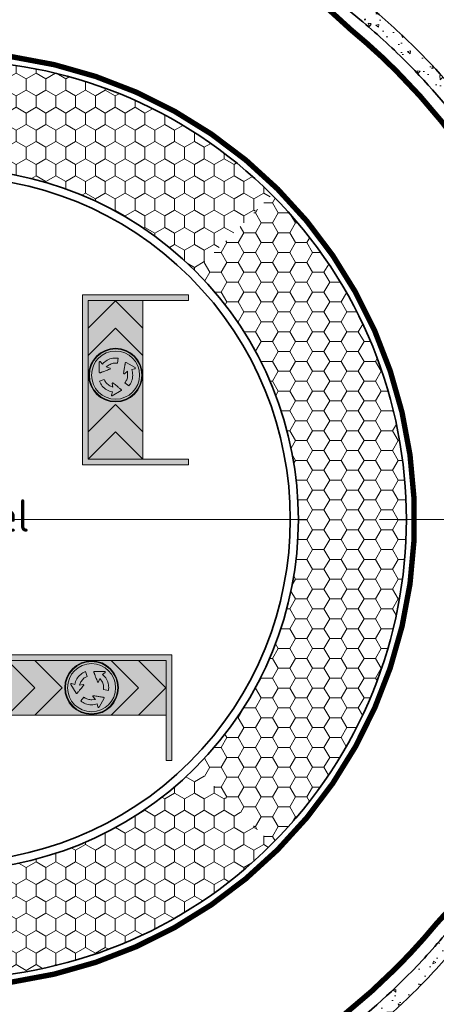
# Model space of a CAD drawing. Header units: metres. Extents: x -699 to 2316, y -1199 to 781.
# Tile 72 of 256: x 762 to 774, y -478 to -451. Entities that reach past the tile are written whole.
import ezdxf
from ezdxf.enums import TextEntityAlignment as Align

# ---------------------------------------------------------------- set-up
doc = ezdxf.new("R2010")
doc.units = ezdxf.units.M
doc.linetypes.add('AM-AS', pattern=[16, 10, -2, 2, -2])
doc.linetypes.add('VW-270-30_STREEP', pattern=[3, 2.7, -0.3])
for name, color, linetype, lineweight in [('B-WE-AM-AS-G', 10, 'AM-AS', 18), ('N-WE-VH-KANTVERHARDING-G', 210, 'Continuous', 35), ('N-WE-VH-VERHARDING_ASFALT_CONSTRUCTIE-A', 252, 'Continuous', 18), ('N-WE-VH-VERHARDING_BETON-G', 252, 'Continuous', 35), ('N-WE-VW-MARKERING_LANGS_STREEP_27030-G', 7, 'VW-270-30_STREEP', 13), ('N-WE-VW-MARKERING_LANGS_STREEP_DOORGETROKKEN_010-G', 7, 'Continuous', 13), ('N-WE-VW-MARKERING_LANGS_STREEP_DOORGETROKKEN_015-G', 7, 'Continuous', 13), ('X-XX-AL-T18', 10, 'Continuous', 18)]:
    doc.layers.add(name, color=color, linetype=linetype, lineweight=lineweight)
for name, color, linetype, lineweight, true_color in [('N-WA-VW-VERKEERSTEKEN_BLAUW', 7, 'Continuous', 5, 0x005b8c), ('N-WA-VW-VERKEERSTEKEN_GEEL', 7, 'Continuous', 5, 0xf7b500), ('N-WA-VW-VERKEERSTEKEN_ROOD', 7, 'Continuous', 5, 0xbb1e10), ('N-WA-VW-VERKEERSTEKEN_WIT', 7, 'Continuous', 5, 0xf1f0ea), ('N-WA-VW-VERKEERSTEKEN_ZWART', 7, 'Continuous', 5, 0x2a292a)]:
    doc.layers.add(name, color=color, linetype=linetype, lineweight=lineweight, true_color=true_color)
doc.styles.add('NLCS-ISO', font='NLCS-ISO.ttf')
pattern_1 = [(230.0000000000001, (342.8502920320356, -1049.172245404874), (-0.9109233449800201, 0.07969542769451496), [0.09525, -1.04775]), (175.0000000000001, (342.8502920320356, -1049.172245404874), (0.1762171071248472, -0.9552842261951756), [0.0762, -0.83820292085]), (280.4514447, (342.7743819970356, -1049.165604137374), (-0.7347062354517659, -0.8755887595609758), [0.08095004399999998, -0.8904512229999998]), (226.1842, (342.8502920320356, -1049.426245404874), (-1.35539520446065, 0.210211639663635), [0.142875, -1.571625]), (276.63555761, (342.7373425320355, -1049.408727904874), (-1.187020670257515, -1.237130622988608), [0.1214251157, -1.3356780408]), (171.1841511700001, (342.8502920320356, -1049.426245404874), (-1.187020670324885, -1.237130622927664), [0.11429983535, -1.2572986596]), (201, (342.7232920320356, -1049.362745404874), (-0.7580719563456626, 0.5113259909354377), [0.09524999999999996, -1.04775]), (146, (342.7232920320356, -1049.362745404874), (-0.3090101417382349, -0.9209398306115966), [0.07619999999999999, -0.8381999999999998]), (251.4514450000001, (342.6601193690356, -1049.320134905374), (-1.067082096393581, -0.4096138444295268), [0.08095004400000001, -0.8904496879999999]), (217.5, (342.8502920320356, -1049.172245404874), (-0.01544301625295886, -0.4227751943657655), [0, -0.82804, 0, -0.8509000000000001, 0, -0.8413750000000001]), (187.5, (342.8502920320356, -1049.172245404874), (-0.3340983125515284, -0.5009028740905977), [0, -0.48514, 0, -0.80899, 0, -0.320675]), (147.5, (343.1335020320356, -1049.172245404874), (-0.677952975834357, 0.02864371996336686), [0, -0.3174999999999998, 0, -0.9905999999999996, 0, -1.314449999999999]), (137.5, (343.2605020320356, -1049.172245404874), (-0.7406459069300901, -0.1271324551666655), [0, -0.41275, 0, -0.65786, 0, -0.93345])]

# ---------------------------------------------------------------- blocks, each defined once
blk = doc.blocks.new('rotonde')
at = {"layer": 'N-WA-VW-VERKEERSTEKEN_BLAUW'}
h = blk.add_hatch(color=256, dxfattribs=at)
edge = h.paths.add_edge_path()
edge.add_arc((0.0537692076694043, 0.8351829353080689), 0.3078637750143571, 0, 360)
edge = h.paths.add_edge_path(flags=17)
edge.add_arc((0.0537692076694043, 0.8351829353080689), 0.3, 0, 360)
blk.add_hatch(color=256, dxfattribs=at).paths.add_polyline_path([(0.3299391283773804, 0.8351829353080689, 1), (-0.2224007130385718, 0.8351829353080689, 1)])
at = {"layer": 'N-WA-VW-VERKEERSTEKEN_GEEL'}
blk.add_hatch(color=256, dxfattribs=at).paths.add_polyline_path([(0.9759497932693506, 1.213561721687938), (-0.9759497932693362, 1.213561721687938), (-0.9759497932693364, -2.220446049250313e-16), (-0.9110138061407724, 0), (-0.9110138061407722, 1.148625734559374), (0.9110138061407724, 1.148625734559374), (0.9110138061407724, 0), (0.9759497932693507, 0)])
at = {"layer": 'N-WA-VW-VERKEERSTEKEN_ROOD'}
h = blk.add_hatch(color=256, dxfattribs=at)
h.paths.add_polyline_path([(-0.5975843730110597, 1.148622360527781), (-0.9110138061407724, 1.148625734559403), (-0.5975877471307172, 0.8351885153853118), (-0.9110138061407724, 0.5217736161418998), (-0.9110138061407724, 0.521762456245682), (-0.5975911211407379, 0.5217590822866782), (-0.2841561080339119, 0.8351829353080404)])
h.paths.add_polyline_path([(0.5921862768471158, 1.148609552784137), (0.2787568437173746, 1.148612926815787), (0.5921700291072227, 0.8351885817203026), (0.2787199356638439, 0.5217496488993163), (0.5921537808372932, 0.5217462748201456), (0.9056016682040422, 0.8351830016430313)])
at = {"layer": 'N-WA-VW-VERKEERSTEKEN_WIT'}
h = blk.add_hatch(color=256, dxfattribs=at)
h.paths.add_polyline_path([(-0.9110138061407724, 1.148625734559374), (-0.9110138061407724, 0.5217736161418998), (-0.597587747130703, 0.8351885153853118)])
h.paths.add_polyline_path([(0.5921700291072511, 0.8351885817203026), (0.2787568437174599, 1.14861292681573), (-0.5975843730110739, 1.148622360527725), (-0.2841561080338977, 0.8351829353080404), (-0.5975911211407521, 0.5217590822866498), (0.2787199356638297, 0.5217496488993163)])
h.paths.add_polyline_path([(-0.25409456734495, 0.8351829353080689, -1.000000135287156), (0.3616329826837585, 0.8351829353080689, -1.000000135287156)], flags=16)
h.paths.add_polyline_path([(-0.2462307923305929, 0.8351829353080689, -1.000000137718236), (0.3537692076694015, 0.8351829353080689, -1.000000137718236)], flags=0)
h.paths.add_polyline_path([(-0.2224007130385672, 0.8351829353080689, -1), (0.32993912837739, 0.8351829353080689, -1)], flags=0)
h.paths.add_polyline_path([(-0.1244069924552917, 0.7709485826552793), (-0.1831524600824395, 0.8727260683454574), (-0.1840067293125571, 0.8752627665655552), (-0.183769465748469, 0.8779086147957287), (-0.1825316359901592, 0.8802722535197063), (-0.1804674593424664, 0.8819609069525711), (-0.1779147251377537, 0.8827488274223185), (-0.1752354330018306, 0.882468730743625), (-0.1397637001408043, 0.8711150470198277), (-0.1357258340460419, 0.8885422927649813), (-0.1304270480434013, 0.9047821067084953), (-0.1237153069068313, 0.920489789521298), (-0.1155909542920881, 0.9356671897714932), (-0.1061934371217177, 0.9500891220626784), (-0.09566604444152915, 0.9635303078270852), (-0.08400657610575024, 0.9759914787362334), (-0.07121586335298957, 0.9874734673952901), (-0.05835234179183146, 0.9971798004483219), (-0.04483868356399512, 1.005754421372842), (-0.03067547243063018, 1.013197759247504), (-0.01641357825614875, 1.01927662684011), (0.003932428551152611, 0.9653133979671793), (-0.004578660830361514, 0.9617666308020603), (-0.01331695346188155, 0.9573646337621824), (-0.02173009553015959, 0.9523363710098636), (-0.02981819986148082, 0.9466811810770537), (-0.03922583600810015, 0.9389697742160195), (-0.04785864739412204, 0.9305288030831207), (-0.05571184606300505, 0.9213616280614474), (-0.06278747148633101, 0.9114673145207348), (-0.06898280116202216, 0.9010010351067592), (-0.08600753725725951, 0.8654818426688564), (-0.04400191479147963, 0.8730804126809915), (-0.04127733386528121, 0.8729402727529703), (-0.03887714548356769, 0.871752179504), (-0.03709824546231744, 0.8697231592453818), (-0.03623408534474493, 0.8671555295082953), (-0.03642205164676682, 0.8644808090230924), (-0.0376720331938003, 0.8620698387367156), (-0.04676612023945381, 0.8509610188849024), (-0.0553113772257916, 0.8405223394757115), (-0.06327131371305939, 0.83080050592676), (-0.0706418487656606, 0.8217973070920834), (-0.0774267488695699, 0.813510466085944), (-0.08362335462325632, 0.8059419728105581), (-0.08923345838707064, 0.7990907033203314), (-0.09425634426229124, 0.7929566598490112), (-0.09869094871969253, 0.787540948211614), (-0.1025394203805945, 0.7828420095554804), (-0.1057988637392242, 0.7788623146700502), (-0.1084723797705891, 0.775599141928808), (-0.1105571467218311, 0.7730550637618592), (-0.11282048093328, 0.770295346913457), (-0.1136041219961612, 0.7693452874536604), (-0.1156930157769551, 0.7678804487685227), (-0.1182734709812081, 0.7673391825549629), (-0.1209648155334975, 0.7678045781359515), (-0.1231943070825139, 0.7692665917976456)], flags=0)
h.paths.add_polyline_path([(-0.07052322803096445, 0.6833461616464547), (-0.0339683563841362, 0.7279370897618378), (-0.02664292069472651, 0.7223409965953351), (-0.01846276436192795, 0.7169736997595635), (-0.009903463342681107, 0.7121978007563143), (-0.0009626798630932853, 0.7080143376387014), (0.01041995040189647, 0.7037285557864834), (0.02204588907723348, 0.7004778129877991), (0.03391359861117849, 0.6982607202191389), (0.04602125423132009, 0.6970799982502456), (0.05818420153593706, 0.6969451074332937), (0.0974582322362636, 0.6999646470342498), (0.06987128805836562, 0.7325260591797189), (0.06863626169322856, 0.734970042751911), (0.0684737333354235, 0.7376473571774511), (0.0693381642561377, 0.7402029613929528), (0.07112855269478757, 0.7422313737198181), (0.07354168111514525, 0.7434067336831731), (0.07625914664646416, 0.7435341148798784), (0.09042310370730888, 0.7412112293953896), (0.1037354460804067, 0.7390272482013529), (0.1161318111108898, 0.7369933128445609), (0.1276132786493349, 0.7351093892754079), (0.138179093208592, 0.7333764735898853), (0.1478311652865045, 0.7317925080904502), (0.1565677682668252, 0.7303586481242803), (0.1643896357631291, 0.7290747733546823), (0.1712953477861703, 0.7279419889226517), (0.1772877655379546, 0.726958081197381), (0.1823640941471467, 0.7261242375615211), (0.1865263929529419, 0.7254404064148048), (0.1897700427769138, 0.7249080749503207), (0.1932339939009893, 0.7243378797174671), (0.1945265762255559, 0.7241224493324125), (0.1968137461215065, 0.7230618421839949), (0.1986025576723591, 0.7210742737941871), (0.1995288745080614, 0.7185289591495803), (0.1993791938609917, 0.7158665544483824), (0.1985222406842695, 0.7139595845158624), (0.1397501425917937, 0.612210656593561), (0.1379776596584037, 0.61020886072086), (0.1355671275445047, 0.6090851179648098), (0.1329062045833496, 0.6089723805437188), (0.1304176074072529, 0.6099233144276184), (0.128465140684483, 0.6117372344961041), (0.1273674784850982, 0.614200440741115), (0.1194757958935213, 0.650585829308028), (0.1023525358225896, 0.6453734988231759), (0.08562999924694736, 0.641844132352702), (0.06866579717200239, 0.6398025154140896), (0.05145703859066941, 0.639249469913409), (0.0342681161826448, 0.6401746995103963), (0.01736450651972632, 0.6425711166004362), (0.0007435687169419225, 0.6464378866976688), (-0.0155941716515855, 0.6517762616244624), (-0.03042799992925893, 0.6580619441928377), (-0.04460764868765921, 0.6654782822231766), (-0.05813161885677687, 0.674025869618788)], flags=0)
h.paths.add_polyline_path([(0.1219372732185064, 0.9014488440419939), (0.116866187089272, 0.9148794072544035), (0.1121013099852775, 0.9275028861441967), (0.1076636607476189, 0.9392581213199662), (0.103553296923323, 0.9501449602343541), (0.09977119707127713, 0.9601663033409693), (0.09631666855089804, 0.96931762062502), (0.09318972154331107, 0.9776029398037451), (0.09039056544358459, 0.9850185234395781), (0.08791916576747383, 0.9915699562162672), (0.08577559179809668, 0.9972515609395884), (0.08395947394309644, 1.002066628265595), (0.08247172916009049, 1.006010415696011), (0.08131118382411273, 1.009090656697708), (0.08047829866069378, 1.011302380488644), (0.07963046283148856, 1.013554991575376), (0.07938913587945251, 1.016116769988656), (0.08020223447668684, 1.018628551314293), (0.08196044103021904, 1.020722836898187), (0.08433057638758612, 1.021907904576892), (0.0864124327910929, 1.022144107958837), (0.2039260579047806, 1.022117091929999), (0.2065533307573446, 1.021580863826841), (0.2087257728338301, 1.020057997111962), (0.2101499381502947, 1.017809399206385), (0.2105750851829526, 1.015169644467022), (0.2099743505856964, 1.012566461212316), (0.2083921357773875, 1.010383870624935), (0.1808119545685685, 0.9853512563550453), (0.1938977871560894, 0.9731364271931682), (0.2053213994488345, 0.9604259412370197), (0.2155746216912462, 0.9467590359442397), (0.2246580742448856, 0.932135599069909), (0.2324494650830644, 0.9167876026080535), (0.2388257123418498, 0.9009508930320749), (0.243787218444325, 0.884622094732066), (0.2473342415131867, 0.8678026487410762), (0.2493045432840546, 0.8518115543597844), (0.2499697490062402, 0.8358196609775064), (0.2493314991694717, 0.8198286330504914), (0.2474609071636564, 0.8044293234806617), (0.1905601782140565, 0.8138017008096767), (0.1917457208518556, 0.822944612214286), (0.1923037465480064, 0.8327140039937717), (0.1921565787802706, 0.8425181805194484), (0.1913050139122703, 0.8523567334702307), (0.1893311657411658, 0.864353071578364), (0.1863370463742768, 0.8760457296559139), (0.1823232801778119, 0.8874300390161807), (0.1772894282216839, 0.8985059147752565), (0.1713227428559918, 0.9091052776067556), (0.1490807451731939, 0.9416007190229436), (0.1346555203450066, 0.9014455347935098), (0.1331656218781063, 0.8991405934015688), (0.130927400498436, 0.8976521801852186), (0.128284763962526, 0.8971263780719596), (0.1256296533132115, 0.8976650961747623), (0.1234042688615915, 0.8991654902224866)], flags=0)
h.paths.add_polyline_path([(0.9110138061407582, 1.148606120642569), (0.5921862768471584, 1.14860955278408), (0.9056016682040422, 0.8351830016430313), (0.5921537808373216, 0.521746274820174), (0.9110026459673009, 0.5217428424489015)])
at = {"layer": 'N-WA-VW-VERKEERSTEKEN_BLAUW'}
for points in [[(-0.1132681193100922, 0.7697526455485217), (-0.1129689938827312, 0.7701152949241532), (-0.1120560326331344, 0.7712274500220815), (-0.1105571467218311, 0.7730550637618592), (-0.1084723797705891, 0.775599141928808), (-0.1057988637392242, 0.7788623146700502), (-0.1025394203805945, 0.7828420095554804), (-0.09869094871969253, 0.787540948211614), (-0.09425634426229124, 0.7929566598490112), (-0.08923345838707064, 0.7990907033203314), (-0.08362335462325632, 0.8059419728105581), (-0.0774267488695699, 0.813510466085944), (-0.0706418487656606, 0.8217973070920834), (-0.06327131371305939, 0.83080050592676), (-0.0553113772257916, 0.8405223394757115), (-0.04676612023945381, 0.8509610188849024), (-0.03767203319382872, 0.8620698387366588), (-0.03642205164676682, 0.864480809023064), (-0.03623408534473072, 0.8671555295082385), (-0.03709824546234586, 0.8697231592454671), (-0.03887714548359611, 0.8717521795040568), (-0.04127733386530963, 0.8729402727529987), (-0.04400191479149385, 0.8730804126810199), (-0.08600753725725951, 0.8654818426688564), (-0.0689828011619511, 0.9010010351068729), (-0.06278747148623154, 0.9114673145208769), (-0.05571184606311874, 0.9213616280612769), (-0.04785864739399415, 0.9305288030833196), (-0.03922583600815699, 0.9389697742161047), (-0.02981819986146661, 0.946681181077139), (-0.02173009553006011, 0.952336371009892), (-0.01331695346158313, 0.9573646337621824), (-0.004578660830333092, 0.961766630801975), (0.003932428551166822, 0.9653133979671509), (-0.01641357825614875, 1.01927662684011), (-0.03067547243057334, 1.013197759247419), (-0.04483868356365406, 1.005754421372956), (-0.05835234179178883, 0.997179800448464), (-0.07121586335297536, 0.9874734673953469), (-0.0840065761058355, 0.9759914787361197), (-0.095666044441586, 0.9635303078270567), (-0.1061934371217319, 0.95008912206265), (-0.1155909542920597, 0.9356671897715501), (-0.1237153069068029, 0.9204897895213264), (-0.1304270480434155, 0.9047821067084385), (-0.1357258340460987, 0.8885422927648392), (-0.1397637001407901, 0.8711150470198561), (-0.1752354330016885, 0.882468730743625), (-0.1779147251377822, 0.8827488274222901), (-0.1804674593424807, 0.8819609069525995), (-0.1825316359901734, 0.8802722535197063), (-0.183769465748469, 0.8779086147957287), (-0.1840067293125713, 0.8752627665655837), (-0.1831524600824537, 0.8727260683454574), (-0.124406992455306, 0.7709485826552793), (-0.1236099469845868, 0.769843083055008), (-0.1226520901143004, 0.7689110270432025), (-0.1215257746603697, 0.7681724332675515), (-0.1202773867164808, 0.7676857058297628), (-0.1189722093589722, 0.767460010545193), (-0.1176399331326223, 0.7674720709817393), (-0.1163289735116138, 0.767747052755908), (-0.1151173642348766, 0.7682841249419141), (-0.1140134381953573, 0.7690582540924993)], [(0.07980925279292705, 1.01308531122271), (0.07997243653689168, 1.012646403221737), (0.08047829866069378, 1.011302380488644), (0.08131118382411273, 1.009090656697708), (0.08247172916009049, 1.006010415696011), (0.08395947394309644, 1.002066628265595), (0.08577559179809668, 0.9972515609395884), (0.08791916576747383, 0.9915699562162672), (0.09039056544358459, 0.9850185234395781), (0.09318972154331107, 0.9776029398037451), (0.09631666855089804, 0.96931762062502), (0.09977119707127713, 0.9601663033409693), (0.103553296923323, 0.9501449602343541), (0.1076636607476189, 0.9392581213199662), (0.1121013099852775, 0.9275028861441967), (0.116866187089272, 0.9148794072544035), (0.1219372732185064, 0.9014488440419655), (0.1234042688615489, 0.899165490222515), (0.1256296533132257, 0.8976650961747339), (0.128284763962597, 0.8971263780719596), (0.1309274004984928, 0.8976521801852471), (0.1331656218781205, 0.8991405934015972), (0.1346555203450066, 0.9014455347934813), (0.1490807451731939, 0.941600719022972), (0.1713227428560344, 0.9091052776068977), (0.1772894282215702, 0.8985059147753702), (0.1823232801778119, 0.887430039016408), (0.1863370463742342, 0.8760457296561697), (0.1893311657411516, 0.8643530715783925), (0.1913050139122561, 0.8523567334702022), (0.1921565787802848, 0.8425181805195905), (0.1923037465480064, 0.8327140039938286), (0.1917457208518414, 0.822944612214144), (0.1905601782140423, 0.8138017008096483), (0.2474609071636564, 0.8044293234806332), (0.2493314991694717, 0.8198286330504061), (0.2499697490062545, 0.8358196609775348), (0.2493045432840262, 0.8518115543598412), (0.2473342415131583, 0.867802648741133), (0.2437872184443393, 0.8846220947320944), (0.2388257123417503, 0.900950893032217), (0.2324494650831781, 0.9167876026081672), (0.2246580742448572, 0.9321355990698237), (0.2155746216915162, 0.9467590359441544), (0.205321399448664, 0.9604259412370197), (0.1938977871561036, 0.973136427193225), (0.1808119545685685, 0.9853512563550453), (0.2083921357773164, 1.01038387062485), (0.2099743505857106, 1.012566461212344), (0.2105750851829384, 1.015169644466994), (0.2101499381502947, 1.017809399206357), (0.2087257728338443, 1.020057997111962), (0.206553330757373, 1.021580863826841), (0.2039260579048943, 1.022117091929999), (0.08641243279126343, 1.022144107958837), (0.08504944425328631, 1.021989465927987), (0.08376079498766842, 1.021623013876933), (0.08255840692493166, 1.021021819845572), (0.0815087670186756, 1.020184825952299), (0.08065610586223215, 1.019169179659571), (0.08000368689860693, 1.018015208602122), (0.07959154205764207, 1.016742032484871), (0.07945489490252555, 1.015418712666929), (0.07958172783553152, 1.014072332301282)], [(0.1939855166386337, 0.7242126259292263), (0.1935203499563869, 0.7242901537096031), (0.1921016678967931, 0.7245242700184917), (0.1897700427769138, 0.7249080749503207), (0.1865263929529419, 0.7254404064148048), (0.1823640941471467, 0.7261242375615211), (0.1772877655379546, 0.726958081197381), (0.1712953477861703, 0.7279419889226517), (0.1643896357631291, 0.7290747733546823), (0.1565677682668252, 0.7303586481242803), (0.1478311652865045, 0.7317925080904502), (0.138179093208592, 0.7333764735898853), (0.1276132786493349, 0.7351093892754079), (0.1161318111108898, 0.7369933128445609), (0.1037354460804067, 0.7390272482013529), (0.09042310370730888, 0.7412112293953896), (0.07625914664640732, 0.7435341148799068), (0.07354168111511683, 0.7434067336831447), (0.07112855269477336, 0.7422313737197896), (0.06933816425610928, 0.740202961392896), (0.06847373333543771, 0.737647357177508), (0.06863626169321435, 0.7349700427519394), (0.06987128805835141, 0.7325260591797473), (0.09745823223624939, 0.6999646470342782), (0.05818420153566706, 0.6969451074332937), (0.04602125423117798, 0.697079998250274), (0.03391359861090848, 0.6982607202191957), (0.02204588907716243, 0.7004778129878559), (0.01041995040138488, 0.7037285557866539), (-0.0009626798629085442, 0.7080143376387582), (-0.009903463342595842, 0.7121978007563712), (-0.01846276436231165, 0.7169736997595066), (-0.026642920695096, 0.7223409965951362), (-0.03396835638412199, 0.7279370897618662), (-0.07052322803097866, 0.6833461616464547), (-0.0581316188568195, 0.6740258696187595), (-0.04460764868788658, 0.6654782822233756), (-0.03042799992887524, 0.6580619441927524), (-0.01559417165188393, 0.6517762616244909), (0.0007435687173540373, 0.6464378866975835), (0.01736450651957, 0.6425711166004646), (0.03426811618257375, 0.6401746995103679), (0.05145703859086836, 0.6392494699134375), (0.06866579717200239, 0.6398025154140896), (0.08562999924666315, 0.6418441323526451), (0.1023525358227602, 0.6453734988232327), (0.1194757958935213, 0.650585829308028), (0.1273674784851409, 0.614200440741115), (0.1284651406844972, 0.6117372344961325), (0.1304176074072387, 0.6099233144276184), (0.1329062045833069, 0.6089723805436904), (0.1355671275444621, 0.6090851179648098), (0.1379776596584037, 0.61020886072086), (0.1397501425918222, 0.6122106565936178), (0.1985222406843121, 0.7139595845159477), (0.1990884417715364, 0.7152195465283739), (0.1994158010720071, 0.7165176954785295), (0.1994911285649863, 0.7178575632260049), (0.199291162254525, 0.7191821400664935), (0.198839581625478, 0.7204229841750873), (0.198162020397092, 0.7215637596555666), (0.1972611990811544, 0.7225646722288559), (0.1961871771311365, 0.7233523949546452), (0.1949578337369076, 0.7239224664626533)]]:
    blk.add_lwpolyline(points, close=True, dxfattribs=at)
for radius in [0.3078637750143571, 0.3, 0.2761699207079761]:
    blk.add_circle((0.0537692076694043, 0.8351829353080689), radius, dxfattribs=at)
at = {"layer": 'N-WA-VW-VERKEERSTEKEN_ROOD'}
for p, q in [((-0.5975877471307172, 0.8351885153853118), (-0.9110138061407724, 1.148625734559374)), ((-0.5975821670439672, 1.148620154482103), (-0.2841561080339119, 0.8351829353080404)), ((0.5921700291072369, 0.8351885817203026), (0.2787439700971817, 1.148625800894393)), ((0.5921756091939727, 1.148620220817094), (0.9056016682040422, 0.8351830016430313)), ((-0.9110249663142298, 0.5217624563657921), (-0.5975877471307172, 0.8351885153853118)), ((-0.2841561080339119, 0.8351829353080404), (-0.5975933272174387, 0.5217568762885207)), ((0.2787328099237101, 0.5217625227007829), (0.5921700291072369, 0.8351885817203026)), ((0.9056016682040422, 0.8351830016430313), (0.5921644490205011, 0.5217569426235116))]:
    blk.add_line(p, q, dxfattribs=at)
at = {"layer": 'N-WA-VW-VERKEERSTEKEN_ZWART'}
blk.add_lwpolyline([(-0.9759497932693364, 0), (-0.9759497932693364, 1.213561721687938), (0.9759497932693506, 1.213561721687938), (0.9759497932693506, 0), (0.9110138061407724, 0), (0.9110138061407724, 1.148625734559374), (-0.9110138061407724, 1.148625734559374), (-0.9110138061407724, 0)], close=True, dxfattribs=at)
blk.add_3dface([(-0.9110138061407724, 1.148625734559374), (-0.9110249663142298, 0.5217624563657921), (0.9110026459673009, 0.5217428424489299), (0.9110138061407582, 1.14860612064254)], dxfattribs=at)

msp = doc.modelspace()

# ---------------------------------------------------------------- hatches: boundary and pattern name
at = {"layer": 'N-WE-VH-VERHARDING_ASFALT_CONSTRUCTIE-A'}
h = msp.add_hatch(dxfattribs=at)
h.set_pattern_fill('AR-CONC', color=256, scale=0.005, angle=90.00000000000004, style=0)
h.set_pattern_definition([(140, (175.7537435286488, -47.6544831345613), (0.0796954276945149, 0.9109233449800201), [0.09525, -1.04775]), (85.00000000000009, (175.7537435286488, -47.6544831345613), (-0.9552842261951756, -0.1762171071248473), [0.0762, -0.83820292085]), (190.4514447, (175.7603847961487, -47.57857309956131), (-0.8755887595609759, 0.7347062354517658), [0.080950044, -0.8904512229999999]), (136.1842, (175.4997435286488, -47.6544831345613), (0.210211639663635, 1.35539520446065), [0.142875, -1.571625]), (186.63555761, (175.5172610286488, -47.54153363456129), (-1.237130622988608, 1.187020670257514), [0.1214251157, -1.3356780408]), (81.18415117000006, (175.4997435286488, -47.6544831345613), (-1.237130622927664, 1.187020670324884), [0.11429983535, -1.2572986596]), (111, (175.5632435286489, -47.52748313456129), (0.5113259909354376, 0.7580719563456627), [0.09525, -1.04775]), (56.00000000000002, (175.5632435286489, -47.52748313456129), (-0.9209398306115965, 0.3090101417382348), [0.0762, -0.8382]), (161.451445, (175.6058540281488, -47.4643104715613), (-0.4096138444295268, 1.067082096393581), [0.08095004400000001, -0.8904496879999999]), (127.5, (175.7537435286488, -47.6544831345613), (-0.4227751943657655, 0.01544301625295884), [0, -0.82804, 0, -0.8509000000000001, 0, -0.8413750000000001]), (97.50000000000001, (175.7537435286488, -47.6544831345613), (-0.5009028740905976, 0.3340983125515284), [0, -0.48514, 0, -0.80899, 0, -0.320675]), (57.50000000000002, (175.7537435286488, -47.9376931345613), (0.02864371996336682, 0.677952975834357), [0, -0.3174999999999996, 0, -0.9905999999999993, 0, -1.314449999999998]), (47.50000000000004, (175.7537435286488, -48.06469313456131), (-0.1271324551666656, 0.7406459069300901), [0, -0.41275, 0, -0.65786, 0, -0.93345])])
edge = h.paths.add_edge_path()
edge.add_arc((760.0608989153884, -464.8650900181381), 18.00000000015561, 45.000000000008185, 50.47880364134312, ccw=False)
edge.add_line((772.7888209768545, -452.1371679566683), (773.1070190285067, -451.8189699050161))
edge.add_arc((760.0608989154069, -464.8650900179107), 18.45000000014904, 44.99999999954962, 50.47880364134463)
edge.add_arc((781.060898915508, -439.409245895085), 14.55000000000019, 180, 230.4788036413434, ccw=False)
edge.add_line((766.5108989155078, -439.409245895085), (766.5108989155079, -437.2650900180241))
edge.add_line((766.5108989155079, -437.2650900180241), (766.0608989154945, -437.2650900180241))
edge.add_line((766.0608989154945, -437.2650900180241), (766.0608989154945, -439.4092458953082))
edge.add_arc((781.0608989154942, -439.4092458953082), 14.99999999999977, 179.9999999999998, 230.478803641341)
edge = h.paths.add_edge_path(flags=16)
edge.add_line((766.3674351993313, -440.0026462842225), (766.4214481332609, -440.8008208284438))
edge.add_arc((766.321676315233, -440.8075724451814), 0.1000000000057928, -176.12866354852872, 3.871336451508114, ccw=False)
edge.add_line((766.2219044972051, -440.8143240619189), (766.1678915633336, -440.0161495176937))
edge.add_arc((766.2676633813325, -440.0093979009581), 0.09999999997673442, 3.8713364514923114, 183.8713364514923, ccw=False)
edge = h.paths.add_edge_path(flags=16)
edge.add_line((766.5813389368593, -441.9768017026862), (766.7423928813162, -442.7604225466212))
edge.add_arc((766.6444402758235, -442.7805542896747), 0.1000000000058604, -168.38599064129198, 11.614009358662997, ccw=False)
edge.add_line((766.546487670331, -442.8006860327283), (766.3854337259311, -442.0170651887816))
edge.add_arc((766.4833863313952, -441.9969334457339), 0.09999999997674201, 11.614009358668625, 191.6140093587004, ccw=False)
edge = h.paths.add_edge_path(flags=16)
edge.add_line((767.0592590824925, -443.9041409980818), (767.324417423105, -444.6589198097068))
edge.add_arc((767.2300700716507, -444.69206460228), 0.1000000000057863, -160.64331773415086, 19.356682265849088, ccw=False)
edge.add_line((767.1357227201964, -444.7252093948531), (766.8705643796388, -443.9704305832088))
edge.add_arc((766.9649117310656, -443.9372857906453), 0.09999999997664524, 19.356682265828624, 199.3566822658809, ccw=False)
edge = h.paths.add_edge_path(flags=16)
edge.add_line((767.7924813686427, -445.7495215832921), (768.1569092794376, -446.461695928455))
edge.add_arc((768.0678874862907, -446.5072494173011), 0.1000000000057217, -152.9006448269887, 27.09935517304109, ccw=False)
edge.add_line((767.9788656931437, -446.5528029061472), (767.6144377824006, -445.8406285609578))
edge.add_arc((767.7034595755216, -445.7950750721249), 0.09999999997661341, 27.09935517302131, 207.099355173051, ccw=False)
edge = h.paths.add_edge_path(flags=16)
edge.add_line((768.7676364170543, -447.4792952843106), (769.2246890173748, -448.1358795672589))
edge.add_arc((769.1426159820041, -448.193011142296), 0.1000000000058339, -145.15797191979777, 34.84202808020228, ccw=False)
edge.add_line((769.0605429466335, -448.2501427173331), (768.6034903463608, -447.5935584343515))
edge.add_arc((768.6855633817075, -447.5364268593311), 0.09999999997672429, 34.84202808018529, 214.8420280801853, ccw=False)
h = msp.add_hatch(dxfattribs=at)
h.set_pattern_fill('AR-CONC', color=256, scale=0.005, angle=540, style=0)
h.set_pattern_definition(pattern_1)
edge = h.paths.add_edge_path()
edge.add_line((773.107019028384, -451.8189699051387), (772.78882097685, -452.1371679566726))
edge.add_arc((760.0608989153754, -464.8650900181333), 18.00000000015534, 395.6853347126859, 404.9999999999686, ccw=False)
edge.add_arc((784.4278847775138, -447.3650900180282), 12.0000000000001, 575.6853347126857, 630)
edge.add_line((784.4278847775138, -459.3650900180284), (785.5167430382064, -459.3650900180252))
edge.add_line((785.5167430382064, -459.3650900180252), (785.5167430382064, -458.9150900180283))
edge.add_line((785.5167430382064, -458.9150900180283), (784.4278847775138, -458.9150900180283))
edge.add_arc((784.4278847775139, -447.3650900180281), 11.55000000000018, 575.6853347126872, 629.9999999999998, ccw=False)
edge.add_arc((760.0608989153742, -464.8650900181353), 18.45000000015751, 395.6853347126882, 404.9999999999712)
edge = h.paths.add_edge_path(flags=16)
edge.add_line((776.2897532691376, -455.7806004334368), (776.8835028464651, -456.3167547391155))
edge.add_arc((776.816483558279, -456.3909734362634), 0.09999999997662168, 227.9180467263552, 407.9180467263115, ccw=False)
edge.add_line((776.7494642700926, -456.4651921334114), (776.1557146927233, -455.9290378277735))
edge.add_arc((776.2227339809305, -455.8548191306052), 0.1000000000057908, 407.9180467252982, 587.9180467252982, ccw=False)
edge = h.paths.add_edge_path(flags=16)
edge.add_line((777.8259055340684, -457.0327614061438), (778.5015862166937, -457.4610785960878))
edge.add_arc((778.4480465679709, -457.5455386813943), 0.09999999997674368, 237.6291957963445, 417.6291957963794, ccw=False)
edge.add_line((778.3945069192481, -457.6299987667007), (777.7188262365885, -457.201681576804))
edge.add_arc((777.7723658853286, -457.117221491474), 0.1000000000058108, 417.6291957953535, 597.6291957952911, ccw=False)
edge = h.paths.add_edge_path(flags=16)
edge.add_line((779.5512617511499, -458.0078597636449), (780.2895094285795, -458.3160648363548))
edge.add_arc((780.250983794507, -458.4083457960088), 0.09999999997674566, 247.3403448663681, 427.34034486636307, ccw=False)
edge.add_line((780.2124581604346, -458.5006267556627), (779.4742104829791, -458.192421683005))
edge.add_arc((779.5127361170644, -458.1001407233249), 0.1000000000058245, 427.3403448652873, 607.3403448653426, ccw=False)
edge = h.paths.add_edge_path(flags=16)
edge.add_line((781.4163755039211, -458.677950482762), (782.1960329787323, -458.857210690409))
edge.add_arc((782.1736254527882, -458.9546678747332), 0.09999999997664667, 257.05149393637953, 437.05149393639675, ccw=False)
edge.add_line((782.1512179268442, -459.0521250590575), (781.3715604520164, -458.8728648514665))
edge.add_arc((781.3939679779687, -458.7754076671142), 0.1000000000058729, 437.051493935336, 617.0514939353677, ccw=False)
h = msp.add_hatch(dxfattribs=at)
h.set_pattern_fill('HONEY', color=256, scale=0.1, angle=90.00000000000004, style=0)
h.set_pattern_definition([(90, (175.7537435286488, -47.6544831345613), (-0.2749630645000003, 0.4762499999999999), [0.3175, -0.635]), (210.0000000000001, (175.7537435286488, -47.6544831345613), (-0.2749630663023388, -0.4762499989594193), [0.3175, -0.635]), (150, (175.7537435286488, -47.6544831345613), (-0.5499261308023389, 1.040580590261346e-09), [-0.6349999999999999, 0.3174999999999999])])
h.paths.add_polyline_path([(766.9551900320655, -457.9707989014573), (769.076510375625, -455.8494785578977, 0.1943311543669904), (760.2858323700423, -452.1170742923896), (760.2858795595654, -452.1180412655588), (760.0608989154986, -452.1150900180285), (760.0608989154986, -455.1150900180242, -0.1989123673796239)])
h.paths.add_polyline_path([(760.0608989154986, -455.1150900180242), (760.0608989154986, -452.1150900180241, 0.1989123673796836), (751.045287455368, -455.8494785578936), (753.1666077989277, -457.9707989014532, -0.1989123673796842)])
h = msp.add_hatch(dxfattribs=at)
h.set_pattern_fill('HONEY', color=256, scale=0.1, angle=540, style=0)
h.set_pattern_definition([(180, (342.8502920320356, -1049.172245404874), (-0.47625, -0.2749630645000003), [0.3175, -0.635]), (300.0000000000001, (342.8502920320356, -1049.172245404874), (0.4762499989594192, -0.2749630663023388), [0.3174999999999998, -0.6349999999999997]), (240, (342.8502920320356, -1049.172245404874), (-1.040580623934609e-09, -0.5499261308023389), [-0.6349999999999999, 0.3174999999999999])])
h.paths.add_polyline_path([(769.0765103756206, -455.849478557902), (766.9551900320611, -457.9707989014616, -0.1989123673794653), (769.81089891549, -464.8650900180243), (772.81089891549, -464.8650900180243, 0.1989123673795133)])
h.paths.add_polyline_path([(772.81089891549, -464.8650900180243), (769.81089891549, -464.8650900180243, -0.1989123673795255), (766.9551900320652, -471.7593811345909), (769.0765103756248, -473.8807014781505, 0.1989123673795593)])
h = msp.add_hatch(dxfattribs=at)
h.set_pattern_fill('AR-CONC', color=256, scale=0.005, angle=540, style=0)
h.set_pattern_definition(pattern_1)
edge = h.paths.add_edge_path()
edge.add_line((785.5167430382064, -471.3150900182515), (785.5167430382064, -470.8650900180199))
edge.add_arc((785.5167430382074, -485.8650900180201), 15.00000000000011, 450.0000000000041, 454.1627935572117)
edge.add_arc((785.5167430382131, -485.8650900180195), 14.99999999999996, 454.1627935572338, 500.4788036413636)
edge.add_arc((760.0608989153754, -464.8650900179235), 18.00000000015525, 675.0000000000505, 680.4788036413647, ccw=False)
edge.add_line((772.7888209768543, -477.5930120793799), (773.1070190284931, -477.9112101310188))
edge.add_arc((760.0608989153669, -464.8650900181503), 18.45000000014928, 675.0000000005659, 680.4788036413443)
edge.add_arc((785.5167430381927, -485.8650900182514), 14.54999999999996, 449.9999999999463, 500.4788036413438, ccw=False)
edge = h.paths.add_edge_path(flags=16)
edge.add_line((782.1253029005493, -471.3506787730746), (782.908923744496, -471.1896248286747))
edge.add_arc((782.9290554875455, -471.2875774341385), 0.09999999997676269, 281.61400935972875, 461.6140093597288, ccw=False)
edge.add_line((782.949187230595, -471.3855300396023), (782.1655663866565, -471.5465839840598))
edge.add_arc((782.1454346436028, -471.4486313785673), 0.1000000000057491, 461.6140093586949, 641.6140093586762, ccw=False)
edge = h.paths.add_edge_path(flags=16)
edge.add_line((781.0218479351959, -471.8634501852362), (780.2670691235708, -472.1286085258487))
edge.add_arc((780.2339243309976, -472.0342611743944), 0.1000000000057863, 469.3566822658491, 649.356682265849, ccw=False)
edge.add_line((780.2007795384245, -471.9399138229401), (780.9555583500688, -471.6747554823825))
edge.add_arc((780.9887031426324, -471.7691028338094), 0.09999999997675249, 289.3566822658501, 469.3566822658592, ccw=False)
edge = h.paths.add_edge_path(flags=16)
edge.add_line((784.1116648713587, -471.0260955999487), (784.909839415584, -470.9720826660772))
edge.add_arc((784.9165910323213, -471.071854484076), 0.09999999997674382, 273.8713364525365, 453.8713364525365, ccw=False)
edge.add_line((784.9233426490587, -471.1716263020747), (784.1251681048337, -471.2256392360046))
edge.add_arc((784.1184164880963, -471.1258674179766), 0.1000000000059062, 453.8713364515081, 633.8713364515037, ccw=False)
edge = h.paths.add_edge_path(flags=16)
edge.add_line((779.1764673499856, -472.5966724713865), (778.4642930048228, -472.9611003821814))
edge.add_arc((778.4187395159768, -472.8720785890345), 0.1000000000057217, 477.0993551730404, 657.0993551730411, ccw=False)
edge.add_line((778.3731860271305, -472.7830567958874), (779.0853603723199, -472.4186288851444))
edge.add_arc((779.1309138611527, -472.5076506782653), 0.09999999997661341, 297.0993551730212, 477.099355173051, ccw=False)
edge = h.paths.add_edge_path(flags=16)
edge.add_line((777.446693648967, -473.5718275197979), (776.7901093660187, -474.0288801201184))
edge.add_arc((776.7329777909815, -473.9468070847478), 0.1000000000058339, 484.8420280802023, 664.8420280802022, ccw=False)
edge.add_line((776.6758462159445, -473.8647340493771), (777.3324304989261, -473.4076814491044))
edge.add_arc((777.3895620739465, -473.4897544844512), 0.09999999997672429, 304.8420280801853, 484.8420280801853, ccw=False)
h = msp.add_hatch(dxfattribs=at)
h.set_pattern_fill('HONEY', color=256, scale=0.1, angle=450.0000000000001, style=0)
h.set_pattern_definition([(90, (175.7537435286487, -47.65448313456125), (-0.2749630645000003, 0.4762499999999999), [0.3175, -0.635]), (210.0000000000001, (175.7537435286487, -47.65448313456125), (-0.2749630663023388, -0.4762499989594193), [0.3174999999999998, -0.6349999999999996]), (150, (175.7537435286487, -47.65448313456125), (-0.5499261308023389, 1.040580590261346e-09), [-0.6349999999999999, 0.3174999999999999])])
h.paths.add_polyline_path([(769.0765103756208, -473.8807014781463), (766.9551900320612, -471.7593811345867, -0.1989123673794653), (760.0608989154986, -474.6150900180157), (760.0608989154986, -477.6150900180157, 0.1989123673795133)])
h.paths.add_polyline_path([(760.0608989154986, -477.6150900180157), (760.0608989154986, -474.6150900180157, -0.1989123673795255), (753.166607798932, -471.7593811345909), (751.0452874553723, -473.8807014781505, 0.1989123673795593)])
h = msp.add_hatch(dxfattribs=at)
h.set_pattern_fill('AR-CONC', color=256, scale=0.005, angle=450.0000000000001, style=0)
h.set_pattern_definition([(140, (175.7537435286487, -47.65448313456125), (0.0796954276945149, 0.9109233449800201), [0.09525, -1.04775]), (85.00000000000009, (175.7537435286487, -47.65448313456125), (-0.9552842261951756, -0.1762171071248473), [0.0762, -0.83820292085]), (190.4514447, (175.7603847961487, -47.57857309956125), (-0.8755887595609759, 0.7347062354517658), [0.08095004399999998, -0.8904512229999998]), (136.1842, (175.4997435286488, -47.65448313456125), (0.210211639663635, 1.35539520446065), [0.142875, -1.571625]), (186.63555761, (175.5172610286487, -47.54153363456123), (-1.237130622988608, 1.187020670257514), [0.1214251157, -1.3356780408]), (81.18415117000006, (175.4997435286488, -47.65448313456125), (-1.237130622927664, 1.187020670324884), [0.11429983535, -1.2572986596]), (111, (175.5632435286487, -47.52748313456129), (0.5113259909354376, 0.7580719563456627), [0.09524999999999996, -1.04775]), (56.00000000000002, (175.5632435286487, -47.52748313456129), (-0.9209398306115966, 0.3090101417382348), [0.0762, -0.8382]), (161.451445, (175.6058540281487, -47.46431047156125), (-0.4096138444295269, 1.067082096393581), [0.08095004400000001, -0.8904496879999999]), (127.5000000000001, (175.7537435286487, -47.65448313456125), (-0.4227751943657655, 0.01544301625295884), [0, -0.82804, 0, -0.8509000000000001, 0, -0.8413750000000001]), (97.50000000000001, (175.7537435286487, -47.65448313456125), (-0.5009028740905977, 0.3340983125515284), [0, -0.48514, 0, -0.80899, 0, -0.320675]), (57.50000000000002, (175.7537435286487, -47.9376931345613), (0.02864371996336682, 0.677952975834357), [0, -0.3174999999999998, 0, -0.9905999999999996, 0, -1.314449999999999]), (47.50000000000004, (175.7537435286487, -48.06469313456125), (-0.1271324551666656, 0.7406459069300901), [0, -0.41275, 0, -0.65786, 0, -0.93345])])
edge = h.paths.add_edge_path()
edge.add_line((773.1070190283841, -477.9112101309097), (772.7888209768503, -477.5930120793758))
edge.add_arc((760.0608989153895, -464.8650900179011), 18.00000000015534, 305.6853347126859, 314.9999999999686, ccw=False)
edge.add_arc((777.5608989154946, -489.2320758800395), 12.0000000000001, 485.6853347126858, 540)
edge.add_line((765.5608989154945, -489.2320758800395), (765.5608989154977, -490.320934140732))
edge.add_line((765.5608989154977, -490.320934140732), (766.0108989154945, -490.320934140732))
edge.add_line((766.0108989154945, -490.320934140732), (766.0108989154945, -489.2320758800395))
edge.add_arc((777.5608989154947, -489.2320758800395), 11.55000000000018, 485.6853347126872, 539.9999999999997, ccw=False)
edge.add_arc((760.0608989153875, -464.8650900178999), 18.45000000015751, 305.6853347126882, 314.9999999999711)
edge = h.paths.add_edge_path(flags=16)
edge.add_line((769.145388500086, -481.0939443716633), (768.6092341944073, -481.6876939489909))
edge.add_arc((768.5350154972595, -481.6206746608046), 0.09999999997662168, 137.9180467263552, 317.9180467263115, ccw=False)
edge.add_line((768.4607968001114, -481.5536553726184), (768.9969511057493, -480.959905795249))
edge.add_arc((769.0711698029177, -481.0269250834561), 0.1000000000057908, 317.9180467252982, 497.9180467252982, ccw=False)
edge = h.paths.add_edge_path(flags=16)
edge.add_line((767.893227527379, -482.6300966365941), (767.4649103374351, -483.3057773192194))
edge.add_arc((767.3804502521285, -483.2522376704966), 0.09999999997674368, 147.6291957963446, 327.6291957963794, ccw=False)
edge.add_line((767.2959901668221, -483.1986980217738), (767.7243073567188, -482.5230173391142))
edge.add_arc((767.8087674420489, -482.5765569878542), 0.1000000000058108, 327.6291957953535, 507.62919579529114, ccw=False)
edge = h.paths.add_edge_path(flags=16)
edge.add_line((766.918129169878, -484.3554528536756), (766.609924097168, -485.0937005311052))
edge.add_arc((766.517643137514, -485.0551748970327), 0.09999999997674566, 157.3403448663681, 337.34034486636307, ccw=False)
edge.add_line((766.4253621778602, -485.0166492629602), (766.7335672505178, -484.2784015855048))
edge.add_arc((766.8258482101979, -484.3169272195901), 0.1000000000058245, 337.3403448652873, 517.3403448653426, ccw=False)
edge = h.paths.add_edge_path(flags=16)
edge.add_line((766.2480384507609, -486.2205666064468), (766.0687782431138, -487.000224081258))
edge.add_arc((765.9713210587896, -486.977816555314), 0.09999999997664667, 167.0514939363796, 347.05149393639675, ccw=False)
edge.add_line((765.8738638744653, -486.9554090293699), (766.0531240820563, -486.1757515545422))
edge.add_arc((766.1505812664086, -486.1981590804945), 0.1000000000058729, 347.051493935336, 527.0514939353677, ccw=False)

# ---------------------------------------------------------------- linework, layer by layer
at = {"layer": 'B-WE-AM-AS-G'}
msp.add_lwpolyline([(760.0608989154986, -464.8650900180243), (854.8397809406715, -464.8650900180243)], dxfattribs=at)
at = {"layer": 'N-WE-VH-KANTVERHARDING-G'}
for points in [[(772.7888209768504, -452.1371679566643, 0.02391034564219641), (771.5154443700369, -450.9800841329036, -0.2238875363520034), (766.0608989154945, -439.4092458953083), (766.0608989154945, -434.5518872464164, 0.02492232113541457), (765.8127584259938, -429.5767012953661), (764.7034608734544, -418.4837257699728, -0.02492232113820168), (763.7108989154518, -398.5829819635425), (763.7108989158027, -367.0862079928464)], [(751.0452874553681, -455.8494785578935, -0.4142135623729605), (769.0765103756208, -455.8494785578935, 0.4142135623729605)], [(772.7888209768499, -452.1371679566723, -0.04066528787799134), (774.6810904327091, -454.3650900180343, 0.2415313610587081), (784.4278847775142, -459.3650900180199), (787.3491638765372, -459.3650900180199, -0.02492232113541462), (792.3243498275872, -459.6132305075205), (798.4173253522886, -460.2225280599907, 0.0249223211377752), (818.3180691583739, -461.2150900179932), (854.8397809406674, -461.2150900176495)], [(753.1666077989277, -457.9707989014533, -0.4142135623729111), (766.9551900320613, -457.9707989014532, 0.4142135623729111)], [(766.7960910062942, -458.1298979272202, 0.4142135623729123), (753.3257068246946, -458.1298979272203)], [(769.0765103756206, -455.849478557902, -0.4142135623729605), (769.0765103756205, -473.8807014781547, 0.4142135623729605)], [(766.955190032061, -457.9707989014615, -0.4142135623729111), (766.955190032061, -471.7593811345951, 0.4142135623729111)], [(766.796091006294, -458.1298979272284, -0.4142135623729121), (766.7960910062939, -471.6002821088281, 0.4142135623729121)], [(854.8397809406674, -468.5150900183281), (823.3430069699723, -468.5150900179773, 0.02492232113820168), (803.4422631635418, -469.5076519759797), (792.3492876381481, -470.6169495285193, -0.02492232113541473), (787.3741016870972, -470.8650900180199), (785.5167430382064, -470.8650900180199, 0.2238874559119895), (773.9459048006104, -476.3196354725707, -0.0239103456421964), (772.7888209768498, -477.5930120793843)], [(766.7960910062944, -471.6002821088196, -0.4142135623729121), (753.3257068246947, -471.6002821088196, 0.4142135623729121)], [(766.9551900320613, -471.7593811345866, -0.4142135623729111), (753.1666077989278, -471.7593811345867, 0.4142135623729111)], [(769.0765103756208, -473.8807014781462, -0.4142135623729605), (751.0452874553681, -473.8807014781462, 0.4142135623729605)], [(772.7888209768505, -477.5930120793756, -0.04066528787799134), (770.5608989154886, -479.4852815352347, 0.2415313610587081), (765.5608989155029, -489.23207588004), (765.5608989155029, -492.153354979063, -0.02492232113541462), (765.3127584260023, -497.1285409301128), (764.7034608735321, -503.2215164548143, 0.0249223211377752), (763.7108989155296, -523.1222602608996), (763.7108989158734, -559.6439720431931)]]:
    msp.add_lwpolyline(points, format="xyb", dxfattribs=at)
for centre, radius in [((789.2728830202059, -435.6531059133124), 17.31198410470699), ((789.2728830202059, -435.6531059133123), 20.31198410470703)]:
    msp.add_arc(centre, radius, 189.3163475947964, 270, dxfattribs=at)
at = {"layer": 'N-WE-VH-VERHARDING_BETON-G'}
for points in [[(766.5108989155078, -439.4092458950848, 0.2238875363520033), (771.8018080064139, -450.6329589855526, -0.02391034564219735), (773.1070190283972, -451.8189699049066)], [(773.1070190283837, -451.8189699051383, -0.04066528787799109), (775.0465952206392, -454.102590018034, 0.2415313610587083)], [(774.293029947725, -476.6059991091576, -0.02391034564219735), (773.107019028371, -477.9112101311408)], [(773.1070190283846, -477.9112101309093, -0.04066528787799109), (770.8233989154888, -479.8507863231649, 0.2415313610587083)]]:
    msp.add_lwpolyline(points, format="xyb", dxfattribs=at)
at = {"layer": 'N-WE-VW-MARKERING_LANGS_STREEP_27030-G', "ltscale": 2, "const_width": 0.1, "flags": 128}
msp.add_lwpolyline([(789.2728830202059, -454.4650900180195, -0.367352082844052), (770.7090371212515, -438.6984911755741, 0.3673520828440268), (767.2552036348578, -435.7650900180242), (766.0608989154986, -435.7650900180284)], format="xyb", dxfattribs=at)
at = {"layer": 'N-WE-VW-MARKERING_LANGS_STREEP_DOORGETROKKEN_010-G', "const_width": 0.15}
for points in [[(769.2356094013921, -455.6903795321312, 0.4142135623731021), (750.8861884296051, -455.690379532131, 1)], [(769.2356094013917, -474.0398005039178, 0.4142135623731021), (769.235609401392, -455.6903795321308, 1)], [(750.886188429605, -474.0398005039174, 0.4142135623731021), (769.235609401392, -474.0398005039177, 1)]]:
    msp.add_lwpolyline(points, format="xyb", dxfattribs=at)
at = {"layer": 'N-WE-VW-MARKERING_LANGS_STREEP_DOORGETROKKEN_015-G', "const_width": 0.15}
for points in [[(772.5236559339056, -452.4023329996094, 0.02391034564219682), (771.2768080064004, -451.2693550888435, -0.223887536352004), (765.6858989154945, -439.4092458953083), (765.6858989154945, -434.5518872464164, 0.02492232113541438), (765.4396194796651, -429.6140151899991), (764.0784608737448, -416.0024291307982, -0.02492232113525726), (763.0858989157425, -396.1016853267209), (763.0858989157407, -393.1016853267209)], [(772.5236559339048, -452.4023329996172, -0.04066528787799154), (774.3765031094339, -454.5838400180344, 0.2415313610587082), (784.4278847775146, -459.7400900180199), (787.3491638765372, -459.7400900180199, -0.02492232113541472), (792.2870359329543, -459.9863694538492), (800.8986219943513, -460.847528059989, 0.02492232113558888), (820.7993657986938, -461.8400900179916), (828.8243036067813, -461.840090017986)], [(828.8243036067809, -467.8900900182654), (825.8243036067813, -467.8900900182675, 0.02492232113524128), (805.9235598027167, -468.8826519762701), (792.3119737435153, -470.2438105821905, -0.02492232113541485), (787.3741016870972, -470.4900900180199), (785.5167430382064, -470.4900900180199, 0.2238874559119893), (773.6566338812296, -476.0809990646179, -0.0239103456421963), (772.5236559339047, -477.3278470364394)], [(772.5236559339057, -477.3278470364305, -0.04066528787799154), (770.3421489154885, -479.1806942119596, 0.2415313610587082), (765.1858989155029, -489.2320758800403), (765.1858989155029, -492.153354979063, -0.02492232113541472), (764.9396194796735, -497.09122703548), (764.0784608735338, -505.702813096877, 0.02492232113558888), (763.0858989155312, -525.6035569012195), (763.0858989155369, -533.628494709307)]]:
    msp.add_lwpolyline(points, format="xyb", dxfattribs=at)
at = {"layer": 'N-WE-VW-MARKERING_LANGS_STREEP_DOORGETROKKEN_015-G'}
msp.add_arc((760.0608989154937, -464.865090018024), 17.62500000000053, 45.00000000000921, 51.35295590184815, dxfattribs=at)

# ---------------------------------------------------------------- block references
at = {"xscale": 2.420718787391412, "yscale": 2.420718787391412, "zscale": 2.420718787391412, "rotation": 89.99999999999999}
msp.add_blockref('rotonde', (766.7571905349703, -460.9874768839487), dxfattribs=at)
at = {"xscale": 2.420718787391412, "yscale": 2.420718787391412, "zscale": 2.420718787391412}
msp.add_blockref('rotonde', (763.9385120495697, -471.5613816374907), dxfattribs=at)

# ---------------------------------------------------------------- texts
at = {"layer": 'X-XX-AL-T18', "style": 'NLCS-ISO'}
msp.add_text('kleur frame: geel', height=0.9, dxfattribs=at).set_placement((757.6561418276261, -464.7560605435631), align=Align.MIDDLE_CENTER)

doc.saveas('drawing.dxf')
